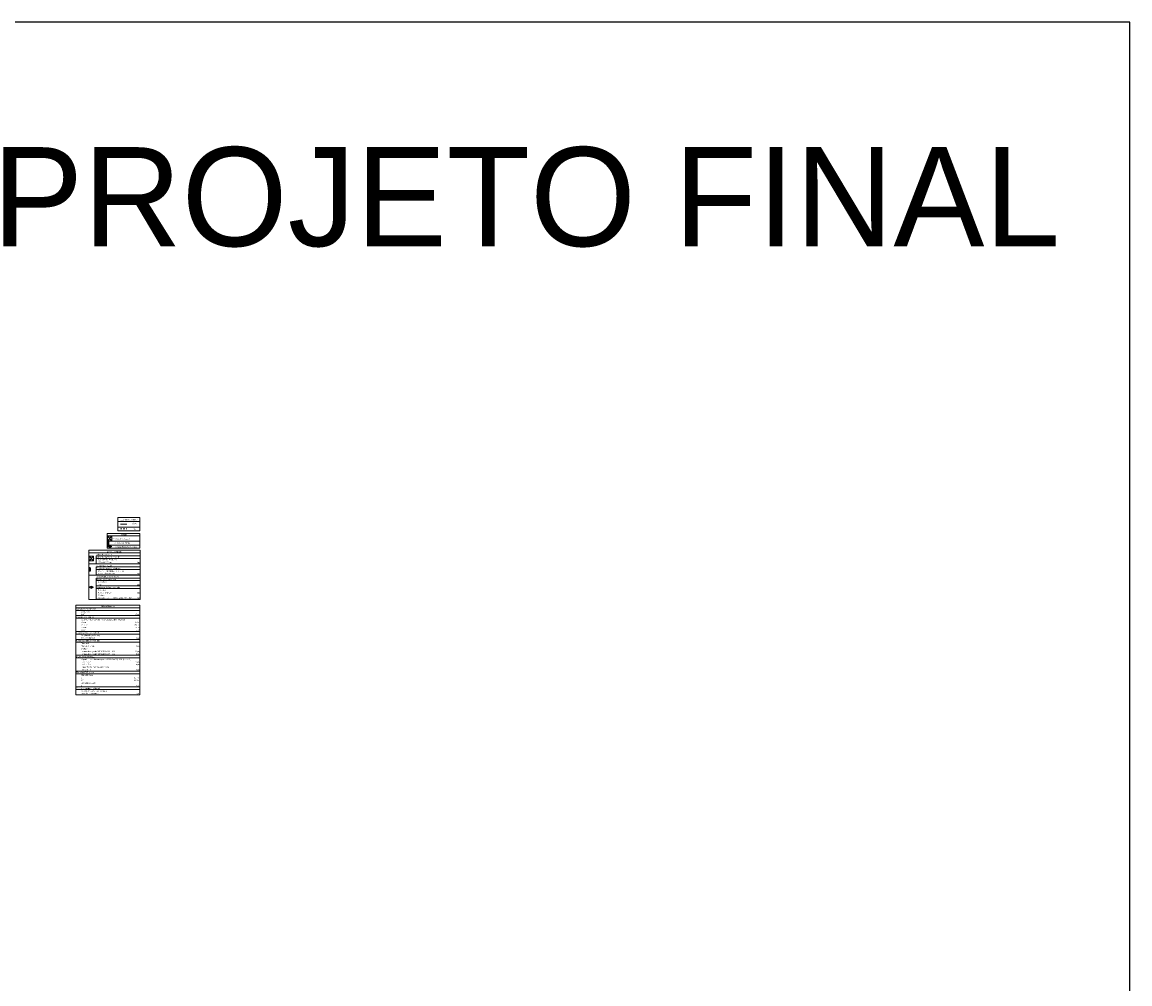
# Model space of a CAD drawing. Header units: feet. Extents: x -18 to 1038, y -110 to 48.
# Tile 199 of 199: x 941 to 1038, y -36 to 48. Entities that reach past the tile are written whole.
import ezdxf

# ---------------------------------------------------------------- set-up
doc = ezdxf.new("R2010")
doc.units = ezdxf.units.FT
doc.header["$MEASUREMENT"] = 0
doc.linetypes.add('JIS_02_1.2', pattern=[0.25, 0.125, -0.125])
doc.layers.get('0').update_dxf_attribs({"color": 251})
doc.layers.add('Caixas de passagem', color=134, linetype='Continuous', lineweight=5)
doc.layers.add('DI-Tabelas', color=7, linetype='Continuous', lineweight=5)
doc.layers.add('P-SIMBOL', color=5, linetype='Continuous')
doc.styles.add('Arial', font='arial.ttf')

msp = doc.modelspace()

# ---------------------------------------------------------------- hatches: boundary and pattern name
at = {"layer": 'P-SIMBOL', "linetype": 'Continuous'}
for points in [[(948.5072, 2.6366), (948.4073, 2.6366), (948.4073, 2.3357)], [(948.5883, 2.0692), (948.7758, 2.1774), (948.5883, 2.2857)], [(946.8942, 0.3055), (946.7943, 0.3055), (946.7943, 0.0046)], [(946.9753, -1.5151), (947.1628, -1.4069), (946.9753, -1.2986)]]:
    msp.add_hatch(color=7, dxfattribs=at).paths.add_polyline_path(points)

# ---------------------------------------------------------------- linework, layer by layer
msp.add_lwpolyline([(1038.4889, 48.388), (727.093, 48.388), (727.093, -110.331), (1038.4889, -110.331)], close=True)
at = {"layer": 'Caixas de passagem', "color": 7}
for p, q in [((948.4073, 2.6866), (948.8073, 3.0866)), ((948.4073, 3.0866), (948.8073, 2.6866)), ((946.7943, 0.9354), (947.1943, 1.3354)), ((946.7943, 1.3354), (947.1943, 0.9354))]:
    msp.add_line(p, q, dxfattribs=at)
for points in [[(948.4073, 3.0866), (948.8073, 3.0866), (948.8073, 2.6866), (948.4073, 2.6866), (948.4073, 3.0866)], [(946.7943, 1.3354), (947.1943, 1.3354), (947.1943, 0.9354), (946.7943, 0.9354), (946.7943, 1.3354)]]:
    msp.add_lwpolyline(points, dxfattribs=at)
at = {"layer": 'DI-Tabelas'}
for p, q in [((949.3384, 4.3953), (949.3384, 4.7279)), ((949.3384, 4.7279), (951.2647, 4.7279)), ((951.2647, 4.3953), (949.3384, 4.3953)), ((949.3384, 3.8977), (949.3384, 4.3953)), ((951.2647, 4.7279), (951.2647, 4.3953)), ((951.2647, 4.3953), (951.2647, 3.8977)), ((948.3823, 3.1116), (948.3823, 3.3442)), ((948.3823, 3.3442), (951.2715, 3.3442)), ((951.2715, 3.1116), (948.3823, 3.1116)), ((948.3823, 2.6616), (948.3823, 3.1116)), ((950.3214, 3.8977), (949.3384, 3.8977)), ((949.3384, 3.5651), (949.3384, 3.8977)), ((950.3214, 3.5651), (949.3384, 3.5651)), ((951.2647, 3.8977), (950.3214, 3.8977)), ((951.2647, 3.5651), (950.3214, 3.5651)), ((951.2647, 3.8977), (951.2647, 3.5651)), ((951.2715, 3.3442), (951.2715, 3.1116)), ((951.2715, 3.1116), (951.2715, 2.6616)), ((949.0076, 2.6616), (948.3823, 2.6616)), ((948.3823, 2.3107), (948.3823, 2.6616)), ((949.0076, 2.3107), (948.3823, 2.3107)), ((948.3823, 2.0442), (948.3823, 2.3107)), ((949.0076, 2.0442), (948.3823, 2.0442)), ((951.2715, 2.6616), (949.0076, 2.6616)), ((951.2715, 2.3107), (949.0076, 2.3107)), ((951.2715, 2.0442), (949.0076, 2.0442)), ((951.2715, 2.6616), (951.2715, 2.3107)), ((951.2715, 2.3107), (951.2715, 2.0442)), ((946.7693, 1.6256), (946.7693, 1.8582)), ((946.7693, 1.8582), (951.2916, 1.8582)), ((951.2916, 1.6256), (946.7693, 1.6256)), ((946.7693, 0.6452), (946.7693, 1.6256)), ((951.2916, 1.368), (947.4196, 1.368)), ((947.4196, 1.1354), (947.4196, 1.368)), ((951.2916, 1.1354), (947.4196, 1.1354)), ((947.4196, 0.9028), (947.4196, 1.1354)), ((951.2916, 1.8582), (951.2916, 1.6256)), ((951.2916, 1.6256), (951.2916, 0.6452)), ((951.2916, 1.368), (951.2916, 1.1354)), ((951.2916, 1.1354), (951.2916, 0.9028)), ((947.3946, 0.6452), (946.7693, 0.6452)), ((946.7693, -0.3352), (946.7693, 0.6452)), ((951.2916, 0.6452), (947.3946, 0.6452)), ((947.4196, 0.6702), (947.4196, 0.9028)), ((950.7561, 0.6702), (947.4196, 0.6702)), ((951.2916, 0.3876), (947.4196, 0.3876)), ((947.4196, 0.155), (947.4196, 0.3876)), ((951.2916, 0.155), (947.4196, 0.155)), ((947.4196, -0.0776), (947.4196, 0.155)), ((951.2916, 0.6702), (950.7561, 0.6702)), ((951.2916, 0.9028), (951.2916, 0.6702)), ((951.2916, 0.6452), (951.2916, -0.3352)), ((951.2916, 0.3876), (951.2916, 0.155)), ((951.2916, 0.155), (951.2916, -0.0776)), ((947.3946, -0.3352), (946.7693, -0.3352)), ((946.7693, -2.4786), (946.7693, -0.3352)), ((951.2916, -0.3352), (947.3946, -0.3352)), ((947.4196, -0.3102), (947.4196, -0.0776)), ((950.6856, -0.3102), (947.4196, -0.3102)), ((951.2916, -0.5928), (947.4196, -0.5928)), ((947.4196, -0.8254), (947.4196, -0.5928)), ((951.2916, -0.8254), (947.4196, -0.8254)), ((947.4196, -1.058), (947.4196, -0.8254)), ((951.2916, -0.3102), (950.6856, -0.3102)), ((951.2916, -0.0776), (951.2916, -0.3102)), ((951.2916, -0.3352), (951.2916, -2.4786)), ((951.2916, -0.5928), (951.2916, -0.8254)), ((951.2916, -0.8254), (951.2916, -1.058)), ((947.4196, -1.2906), (947.4196, -1.058)), ((950.9441, -1.2906), (947.4196, -1.2906)), ((947.4196, -1.5232), (947.4196, -1.2906)), ((951.2916, -1.5232), (947.4196, -1.5232)), ((947.4196, -1.7558), (947.4196, -1.5232)), ((947.4196, -1.9884), (947.4196, -1.7558)), ((951.2916, -1.2906), (950.9441, -1.2906)), ((951.2916, -1.058), (951.2916, -1.2906)), ((951.2916, -1.2906), (951.2916, -1.5232)), ((951.2916, -1.5232), (951.2916, -1.7558)), ((951.2916, -1.7558), (951.2916, -1.9884)), ((947.3946, -2.4786), (946.7693, -2.4786)), ((951.2916, -2.4786), (947.3946, -2.4786)), ((947.4196, -2.221), (947.4196, -1.9884)), ((947.4196, -2.4536), (947.4196, -2.221)), ((950.9441, -2.4536), (947.4196, -2.4536)), ((951.2916, -2.4536), (950.9441, -2.4536)), ((951.2916, -1.9884), (951.2916, -2.221)), ((951.2916, -2.221), (951.2916, -2.4536)), ((945.6321, -3.2092), (945.6321, -2.9766)), ((945.6321, -2.9766), (951.2597, -2.9766)), ((951.2597, -3.2092), (945.6321, -3.2092)), ((945.6321, -3.4418), (945.6321, -3.2092)), ((951.2597, -3.4418), (945.6321, -3.4418)), ((945.6321, -3.6744), (945.6321, -3.4418)), ((945.6321, -3.907), (945.6321, -3.6744)), ((951.2597, -2.9766), (951.2597, -3.2092)), ((951.2597, -3.2092), (951.2597, -3.4418)), ((951.2597, -3.4418), (951.2597, -3.6744)), ((951.2597, -3.6744), (951.2597, -3.907)), ((946.0691, -3.907), (945.6321, -3.907)), ((945.6321, -4.1396), (945.6321, -3.907)), ((951.2597, -4.1396), (945.6321, -4.1396)), ((945.6321, -4.3722), (945.6321, -4.1396)), ((945.6321, -4.6048), (945.6321, -4.3722)), ((945.6321, -4.8374), (945.6321, -4.6048)), ((945.6321, -5.07), (945.6321, -4.8374)), ((949.4281, -3.907), (946.0691, -3.907)), ((951.2597, -3.907), (949.4281, -3.907)), ((951.2597, -3.907), (951.2597, -4.1396)), ((951.2597, -4.1396), (951.2597, -4.3722)), ((951.2597, -4.3722), (951.2597, -4.6048)), ((951.2597, -4.6048), (951.2597, -4.8374)), ((951.2597, -4.8374), (951.2597, -5.07)), ((945.6321, -5.3026), (945.6321, -5.07)), ((946.0691, -5.3026), (945.6321, -5.3026)), ((945.6321, -5.5352), (945.6321, -5.3026)), ((951.2597, -5.5352), (945.6321, -5.5352)), ((945.6321, -5.7678), (945.6321, -5.5352)), ((945.6321, -6.0004), (945.6321, -5.7678)), ((949.4281, -5.3026), (946.0691, -5.3026)), ((951.2597, -5.3026), (949.4281, -5.3026)), ((951.2597, -5.07), (951.2597, -5.3026)), ((951.2597, -5.3026), (951.2597, -5.5352)), ((951.2597, -5.5352), (951.2597, -5.7678)), ((951.2597, -5.7678), (951.2597, -6.0004)), ((946.0691, -6.0004), (945.6321, -6.0004)), ((945.6321, -6.233), (945.6321, -6.0004)), ((951.2597, -6.233), (945.6321, -6.233)), ((945.6321, -6.4656), (945.6321, -6.233)), ((945.6321, -6.6982), (945.6321, -6.4656)), ((945.6321, -6.9308), (945.6321, -6.6982)), ((949.4281, -6.0004), (946.0691, -6.0004)), ((951.2597, -6.0004), (949.4281, -6.0004)), ((951.2597, -6.0004), (951.2597, -6.233)), ((951.2597, -6.233), (951.2597, -6.4656)), ((951.2597, -6.4656), (951.2597, -6.6982)), ((951.2597, -6.6982), (951.2597, -6.9308)), ((945.6321, -7.1634), (945.6321, -6.9308)), ((945.6321, -7.396), (945.6321, -7.1634)), ((946.0691, -7.396), (945.6321, -7.396)), ((945.6321, -7.6286), (945.6321, -7.396)), ((951.2597, -7.6286), (945.6321, -7.6286)), ((945.6321, -7.8612), (945.6321, -7.6286)), ((949.4281, -7.396), (946.0691, -7.396)), ((951.2597, -7.396), (949.4281, -7.396)), ((951.2597, -6.9308), (951.2597, -7.1634)), ((951.2597, -7.1634), (951.2597, -7.396)), ((951.2597, -7.396), (951.2597, -7.6286)), ((951.2597, -7.6286), (951.2597, -7.8612)), ((945.6321, -8.0938), (945.6321, -7.8612)), ((945.6321, -8.3264), (945.6321, -8.0938)), ((945.6321, -8.559), (945.6321, -8.3264)), ((945.6321, -8.7916), (945.6321, -8.559)), ((951.2597, -7.8612), (951.2597, -8.0938)), ((951.2597, -8.0938), (951.2597, -8.3264)), ((951.2597, -8.3264), (951.2597, -8.559)), ((951.2597, -8.559), (951.2597, -8.7916)), ((946.0691, -8.7916), (945.6321, -8.7916)), ((945.6321, -9.0242), (945.6321, -8.7916)), ((951.2597, -9.0242), (945.6321, -9.0242)), ((945.6321, -9.2568), (945.6321, -9.0242)), ((945.6321, -9.4894), (945.6321, -9.2568)), ((945.6321, -9.722), (945.6321, -9.4894)), ((945.6321, -9.9546), (945.6321, -9.722)), ((949.4281, -8.7916), (946.0691, -8.7916)), ((951.2597, -8.7916), (949.4281, -8.7916)), ((951.2597, -8.7916), (951.2597, -9.0242)), ((951.2597, -9.0242), (951.2597, -9.2568)), ((951.2597, -9.2568), (951.2597, -9.4894)), ((951.2597, -9.4894), (951.2597, -9.722)), ((951.2597, -9.722), (951.2597, -9.9546)), ((945.6321, -10.1872), (945.6321, -9.9546)), ((946.0691, -10.1872), (945.6321, -10.1872)), ((945.6321, -10.4198), (945.6321, -10.1872)), ((951.2597, -10.4198), (945.6321, -10.4198)), ((945.6321, -10.6524), (945.6321, -10.4198)), ((945.6321, -10.885), (945.6321, -10.6524)), ((949.4281, -10.1872), (946.0691, -10.1872)), ((951.2597, -10.1872), (949.4281, -10.1872)), ((951.2597, -9.9546), (951.2597, -10.1872)), ((951.2597, -10.1872), (951.2597, -10.4198)), ((951.2597, -10.4198), (951.2597, -10.6524)), ((951.2597, -10.6524), (951.2597, -10.885)), ((946.0691, -10.885), (945.6321, -10.885)), ((949.4281, -10.885), (946.0691, -10.885)), ((951.2597, -10.885), (949.4281, -10.885))]:
    msp.add_line(p, q, dxfattribs=at)
at = {"layer": 'DI-Tabelas', "color": 7, "linetype": 'Continuous'}
msp.add_line((949.5549, 4.1465), (950.1049, 4.1465), dxfattribs=at)
at = {"layer": 'DI-Tabelas', "color": 7, "linetype": 'JIS_02_1.2'}
msp.add_line((949.5549, 3.7314), (950.1049, 3.7314), dxfattribs=at)
at = {"layer": 'P-SIMBOL', "color": 7}
for p, q in [((948.5072, 2.6366), (948.4073, 2.6366)), ((948.4073, 2.6366), (948.4073, 2.3357)), ((948.5072, 2.6366), (948.4073, 2.3357)), ((948.5072, 2.3357), (948.4073, 2.3357)), ((948.4073, 2.1509), (948.4073, 2.2039)), ((948.4073, 2.2039), (948.4603, 2.2039)), ((948.4603, 2.1509), (948.4073, 2.1509)), ((948.4603, 2.2039), (948.4603, 2.1509)), ((948.5883, 2.1774), (948.4603, 2.1774)), ((948.5072, 2.6366), (948.5072, 2.3357)), ((948.5883, 2.0692), (948.5883, 2.2857)), ((948.5883, 2.2857), (948.7758, 2.1774)), ((948.7758, 2.1774), (948.5883, 2.0692)), ((946.8942, 0.3055), (946.7943, 0.3055)), ((946.7943, 0.3055), (946.7943, 0.0046)), ((946.8942, 0.3055), (946.7943, 0.0046)), ((946.8942, 0.0046), (946.7943, 0.0046)), ((946.8942, 0.3055), (946.8942, 0.0046)), ((946.7943, -1.4334), (946.7943, -1.3803)), ((946.7943, -1.3803), (946.8473, -1.3803)), ((946.8473, -1.4334), (946.7943, -1.4334)), ((946.8473, -1.3803), (946.8473, -1.4334)), ((946.9753, -1.4069), (946.8473, -1.4069)), ((946.9753, -1.5151), (946.9753, -1.2986)), ((946.9753, -1.2986), (947.1628, -1.4069)), ((947.1628, -1.4069), (946.9753, -1.5151))]:
    msp.add_line(p, q, dxfattribs=at)

# ---------------------------------------------------------------- texts
at = {"layer": 'Caixas de passagem', "color": 7, "char_height": 0.1, "width": 0.32622, "attachment_point": 7, "line_spacing_factor": 0.6, "style": 'Arial'}
for insert in [(948.8395, 2.8372), (947.2265, 1.0861)]:
    msp.add_mtext('<>', dxfattribs=dict(at, insert=insert))
at = {"layer": 'DI-Tabelas', "line_spacing_factor": 0.6, "style": 'Arial'}
for s, insert, char_height, width, attachment_point in [('PROJETO FINAL', (984.6216, 28.5241), 8.724386, 190.992233, 8), ('Legenda de condutos', (950.3016, 4.4703), 0.11, 2.955747, 8), ('Direta', (950.7931, 4.174), 0.11, 0.819634, 8), ('Média', (950.7931, 4.009), 0.11, 0.836905, 8), ('Caixa de passagem', (949.0326, 2.7953), 0.11, 2.716128, 7), ('Legenda', (949.8269, 3.1366), 0.11, 1.196082, 8), ('Piso', (950.7931, 3.6764), 0.11, 0.597957, 8), ('Tomada alta a 1,80m do piso', (949.0326, 2.0861), 0.11, 3.979787, 7), ('Quadro de proteção', (949.0326, 2.3948), 0.11, 2.733064, 7), ('Caixa de passagem', (947.4446, 1.393), 0.11, 2.716128, 7), ('Caixa de passagem - embutir', (947.4446, 1.1604), 0.11, 4.013659, 7), ('   Aço pintada (ref Lukbox)', (947.4446, 0.9278), 0.11, 3.603841, 7), ('Legenda detalhada', (949.0304, 1.6506), 0.11, 2.631113, 8), ('Quadro de proteção', (947.4446, 0.4126), 0.11, 2.733064, 7), ('Quadro de medição - COELBA', (947.4446, 0.18), 0.11, 4.21907, 7), ('   400x400x150 mm', (947.4446, 0.7315), 0.11, 2.698857, 7), ('   Quadro de distribuição e medição', (947.4446, -0.0526), 0.11, 4.850732, 7), ('1pç', (951.2666, 0.6952), 0.11, 0.495503, 9), ('Acessórios p/ eletrodutos', (947.4446, -0.8004), 0.11, 3.450412, 7), ('Tomada alta a 1,80m do piso', (947.4446, -0.5678), 0.11, 3.979787, 7), ('   Caixa de barramentos', (947.4446, -0.2489), 0.11, 3.279207, 7), ('   Caixa PVC', (947.4446, -0.9967), 0.11, 1.759329, 7), ('1pç', (951.2666, -0.2852), 0.11, 0.495503, 9), ('Dispositivo Elétrico - embutido', (947.4446, -1.4982), 0.11, 4.133049, 7), ('   4x2"', (947.4446, -1.2293), 0.11, 0.860716, 7), ('   Placa 2x4"', (947.4446, -1.6945), 0.11, 1.714893, 7), ('   Placa p/ 1 função', (947.4446, -1.9634), 0.11, 2.63061, 7), ('1pç', (951.2666, -1.2656), 0.11, 0.495503, 9), ('1pç', (951.2666, -1.9634), 0.11, 0.495503, 9), ('   Tomada hexagonal (NBR 14136) 2P+T 10A', (947.4446, -2.4286), 0.11, 6.226235, 7), ('   S/ placa', (947.4446, -2.196), 0.11, 1.366448, 7), ('1pç', (951.2666, -2.4286), 0.11, 0.495503, 9), ('Acessórios p/ eletrodutos', (945.6571, -3.4168), 0.11, 3.450412, 7), ('4x2"', (946.0941, -3.8457), 0.11, 0.604665, 7), ('Caixa PVC', (946.0941, -3.6131), 0.11, 1.503277, 7), ('Lista de Materiais', (948.4459, -3.1479), 0.11, 2.408095, 8), ('16 pç', (951.2347, -3.882), 0.11, 0.751723, 9), ('Cabo Unipolar (cobre)', (945.6571, -4.1146), 0.11, 3.02282, 7), ('35 mm²', (946.0941, -5.0087), 0.11, 1.041479, 7), ('2.5 mm²', (946.0941, -4.7761), 0.11, 1.126829, 7), ('16 mm²', (946.0941, -4.5435), 0.11, 1.041479, 7), ('Isol.PVC - 450/750V (ref. Pirastic Ecoplus BWF Flexível)', (946.0941, -4.3472), 0.11, 7.702515, 7), ('13.6 m', (951.2347, -5.0087), 0.11, 0.93936, 9), ('356 m', (951.2347, -4.7761), 0.11, 0.854009, 9), ('3.4 m', (951.2347, -4.5435), 0.11, 0.768491, 9), ('Caixa de passagem - embutir', (945.6571, -5.5102), 0.11, 4.013659, 7), ('Aço pintada (ref Lukbox)', (946.0941, -5.7428), 0.11, 3.34779, 7), ('4 mm²', (946.0941, -5.2413), 0.11, 0.87061, 7), ('400x400x150 mm', (946.0941, -5.9391), 0.11, 2.442805, 7), ('73 m', (951.2347, -5.2413), 0.11, 0.68314, 9), ('4 pç', (951.2347, -5.9754), 0.11, 0.580854, 9), ('Dispositivo Elétrico - embutido', (945.6571, -6.208), 0.11, 4.133049, 7), ('S/ placa', (946.0941, -6.9058), 0.11, 1.110396, 7), ('Placa 2x4"', (946.0941, -6.4043), 0.11, 1.458841, 7), ('Placa p/ 1 função', (946.0941, -6.6732), 0.11, 2.374558, 7), ('16 pç', (951.2347, -6.6732), 0.11, 0.751723, 9), ('Dispositivo de Proteção', (945.6571, -7.6036), 0.11, 3.228399, 7), ('Tomada hexagonal (NBR 14136) 2P+T 10A', (946.0941, -7.1384), 0.11, 5.970183, 7), ('Tomada hexagonal (NBR 14136) 2P+T 20A', (946.0941, -7.371), 0.11, 5.970183, 7), ('Disjuntor bipolar termomagnético (380 V/220 V) - DIN (Curva C)', (946.0941, -7.8362), 0.11, 8.709451, 7), ('12 pç', (951.2347, -7.1384), 0.11, 0.751723, 9), ('4 pç', (951.2347, -7.371), 0.11, 0.580854, 9), ('10 A - 4.5 kA', (946.0941, -8.0325), 0.11, 1.776433, 7), ('16 A - 4.5 kA', (946.0941, -8.2651), 0.11, 1.776433, 7), ('175 V - 8 KA', (946.0941, -8.7303), 0.11, 1.742393, 7), ('Dispositivo de proteção contra surto', (946.0941, -8.534), 0.11, 4.902043, 7), ('12 pç', (951.2347, -8.0688), 0.11, 0.751723, 9), ('4 pç', (951.2347, -8.3014), 0.11, 0.580854, 9), ('4 pç', (951.2347, -8.7666), 0.11, 0.580854, 9), ('Eletroduto PVC flexível', (945.6571, -8.9629), 0.11, 3.159985, 7), ('3/4"', (946.0941, -9.6607), 0.11, 0.53625, 7), ('1"', (946.0941, -9.4281), 0.11, 0.28003, 7), ('Eletroduto leve', (946.0941, -9.1955), 0.11, 2.049756, 7), ('25.7 m', (951.2347, -9.4281), 0.11, 0.93936, 9), ('23.1 m', (951.2347, -9.6607), 0.11, 0.93936, 9), ('Quadro de medição - COELBA', (945.6571, -10.3948), 0.11, 4.21907, 7), ('2"', (946.0941, -10.1259), 0.11, 0.28003, 7), ('Quadro de distribuição e medição', (946.0941, -10.6274), 0.11, 4.59468, 7), ('Caixa de barramentos', (946.0941, -10.8237), 0.11, 3.023155, 7), ('Eletroduto pesado', (946.0941, -9.9296), 0.11, 2.494116, 7), ('1 pç', (951.2347, -10.86), 0.11, 0.580854, 9), ('6 m', (951.2347, -10.1259), 0.11, 0.512271, 9)]:
    msp.add_mtext(s, dxfattribs=dict(at, insert=insert, char_height=char_height, width=width, attachment_point=attachment_point))

doc.saveas('drawing.dxf')
